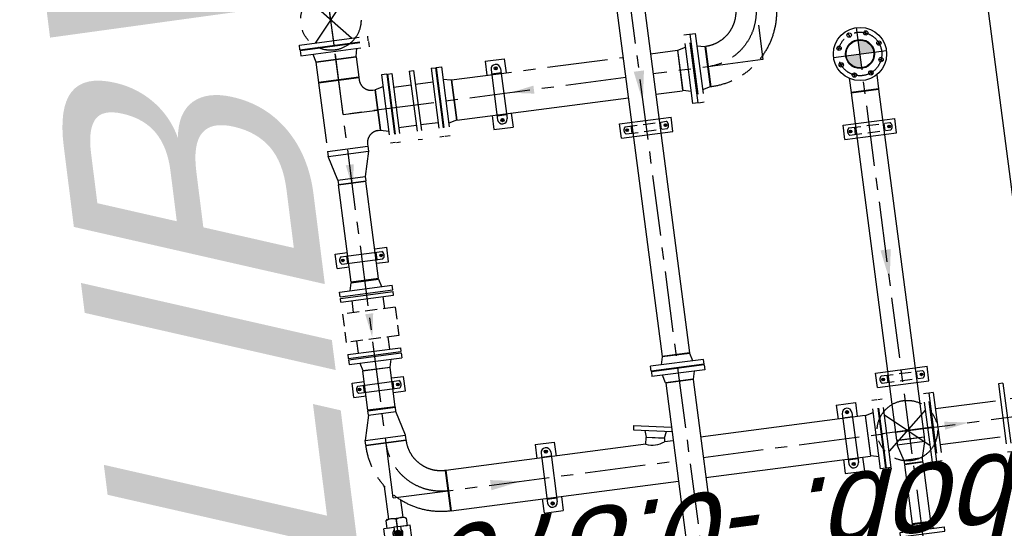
# Model space of a CAD drawing. Extents: x 117893332 to 118394757, y 454959407 to 455669244.
# Tile 237 of 256: x 118252777 to 118256848, y 455249981 to 455252082. Entities that reach past the tile are written whole.
import ezdxf

# ---------------------------------------------------------------- set-up
doc = ezdxf.new("R2010")
doc.units = 0
doc.header["$LTSCALE"] = 200
doc.linetypes.add('CENTER', pattern=[2, 1.25, -0.25, 0.25, -0.25])
doc.linetypes.add('HIDDEN', pattern=[0.375, 0.25, -0.125])
doc.layers.get('0').update_dxf_attribs({"linetype": 'CONTINUOUS'})
for name, color, linetype in [('0A1', 6, 'CONTINUOUS'), ('0H', 6, 'CENTER'), ('0Hid', 6, 'HIDDEN'), ('0Hu1', 6, 'CONTINUOUS'), ('0Symbol', 6, 'CONTINUOUS'), ('ME_N_D_EB00----hollandia~-_-----', 135, 'CONTINUOUS'), ('ZU_B_D_EB00----ONDERDEEL~-_-----', 7, 'CONTINUOUS'), ('ZU_N_-_AL999---LL_pvc250_zgr34__18_^200~N_-----', 7, 'CONTINUOUS'), ('ZU_N_-_TB00----tekst__50_^200~-_-----', 7, 'CONTINUOUS'), ('ZU_N_A_HV01----_arcering verharding gv asfalt~v_-----', 253, 'CONTINUOUS'), ('ZU_N_A_HV02----_arcering verharding ov betontegels-halfsteensverband~v_-----', 253, 'CONTINUOUS'), ('ZU_N_A_HV02----molgoot ov betonstraatsteen~v_-----', 253, 'CONTINUOUS')]:
    doc.layers.add(name, color=color, linetype=linetype)
doc.styles.add('tcb_isocp', font='tcb_isocp.shx')

# ---------------------------------------------------------------- blocks, each defined once
blk = doc.blocks.new('Vof100')
for p, q in [((-57.15, 0), (57.15, 0)), ((57.15, 0), (65.5, -32)), ((-110, -32), (110, -32)), ((-110, -52), (-110, -32)), ((-65.5, -32), (-57.15, 0)), ((110, -52), (110, -32)), ((-110, -52), (110, -52))]:
    blk.add_line(p, q)
blk = doc.blocks.new('Vof65')
for p, q in [((-45, -27), (-38.05, 0)), ((-38.05, 0), (38.05, 0)), ((38.05, 0), (45, -27)), ((-92.5, -27), (92.5, -27)), ((-92.5, -45), (-92.5, -27)), ((92.5, -45), (92.5, -27)), ((-92.5, -45), (92.5, -45))]:
    blk.add_line(p, q)
blk = doc.blocks.new('VC10065')
for p, q in [((0, 57.15), (0, -57.15)), ((0, 57.15), (18, 57.15)), ((18, 57.15), (18, -57.15)), ((18, 57.15), (84, 38.05)), ((84, 38.05), (84, -38.05)), ((84, 38.05), (100, 38.05)), ((100, 38.05), (100, -38.05)), ((18, -57.15), (84, -38.05)), ((84, -38.05), (100, -38.05)), ((0, -57.15), (18, -57.15))]:
    blk.add_line(p, q)
blk = doc.blocks.new('LD150ba')
for p, q in [((0, 142.5), (0, -142.5)), ((0, 142.5), (19, 142.5)), ((19, 142.5), (19, -142.5)), ((191, 142.5), (191, -142.5)), ((191, 142.5), (210, 142.5)), ((210, 142.5), (210, -142.5)), ((19, -75), (191, 75)), ((19, 75), (191, -75)), ((0, -142.5), (19, -142.5)), ((191, -142.5), (210, -142.5))]:
    blk.add_line(p, q)
at = {"color": 0, "linetype": 'ByBlock'}
blk.add_line((0, 0), (210, 0), dxfattribs=at)
blk.add_circle((105, 0), 125)
blk = doc.blocks.new('M150600')
for p, q in [((-150, 142.5), (-150, -142.5)), ((-131, 142.5), (-150, 142.5)), ((-131, 142.5), (-131, -142.5)), ((140.5, 142.5), (140.5, -142.5)), ((159.5, 142.5), (140.5, 142.5)), ((159.5, 142.5), (159.5, -142.5)), ((431, 142.5), (431, -142.5)), ((450, 142.5), (431, 142.5)), ((450, 142.5), (450, -142.5)), ((-131, 75), (140.5, 75)), ((431, 75), (159.5, 75)), ((-131, -75), (140.5, -75)), ((431, -75), (159.5, -75)), ((-131, -142.5), (-150, -142.5)), ((159.5, -142.5), (140.5, -142.5)), ((450, -142.5), (431, -142.5))]:
    blk.add_line(p, q)
blk = doc.blocks.new('Vof150')
for p, q in [((-92, -33), (-84.15, 0)), ((-84.15, 0), (84.15, 0)), ((84.15, 0), (92, -33)), ((-142.5, -33), (142.5, -33)), ((-142.5, -55), (-142.5, -33)), ((142.5, -55), (142.5, -33)), ((-142.5, -55), (142.5, -55))]:
    blk.add_line(p, q)
blk = doc.blocks.new('B150')
for p, q in [((-84.1, 0), (84.2, 0)), ((228.5, -144.3), (228.5, -312.6))]:
    blk.add_line(p, q)
for radius in [312.6, 144.3]:
    blk.add_arc((228.5, 0), radius, 180, 270)
at = {"color": 0, "linetype": 'ByBlock'}
blk.add_arc((228.5, 0), 228.5, 180, 270, dxfattribs=at)
blk = doc.blocks.new('VC150100')
for p, q in [((0, -84.15), (0, 84.15)), ((0, 84.15), (20, 84.15)), ((20, -84.15), (20, 84.15)), ((20, 84.15), (122, 57.15)), ((122, -57.15), (122, 57.15)), ((122, 57.15), (140, 57.15)), ((140, -57.15), (140, 57.15)), ((122, -57.15), (20, -84.15)), ((122, -57.15), (140, -57.15)), ((0, -84.15), (20, -84.15))]:
    blk.add_line(p, q)
blk = doc.blocks.new('Vlf150')
for p, q in [((-142.5, 0), (142.5, 0)), ((-142.5, -20), (-142.5, 0)), ((142.5, -20), (142.5, 0)), ((-142.5, -20), (142.5, -20))]:
    blk.add_line(p, q)
blk = doc.blocks.new('S150')
for p, q in [((-227.15, 143), (-58.85, 143)), ((-227.15, 134.15), (-227.15, 143)), ((-58.85, 134.15), (-58.85, 143)), ((-286, -84.15), (-286, 84.15)), ((-286, 84.15), (-277.15, 84.15)), ((-8.85, 84.15), (0, 84.15)), ((0, -84.15), (0, 84.15)), ((-286, -84.15), (0, -84.15))]:
    blk.add_line(p, q)
at = {"color": 0, "linetype": 'ByBlock'}
blk.add_line((-143, 0), (-143, 143), dxfattribs=at)
for centre, start, end in [((-277.15, 134.15), 270, 0), ((-8.85, 134.15), 180, 270)]:
    blk.add_arc(centre, 50, start, end)
blk = doc.blocks.new('PO-DN150')
for p, q in [((-31362.6, -24164.8), (-31362.6, -24449.8)), ((-31362.6, -24164.8), (-31344.6, -24164.8)), ((-31344.6, -24164.8), (-31344.6, -24449.8)), ((-31271.6, -24164.8), (-31271.6, -24449.8)), ((-31271.6, -24164.8), (-31253.6, -24164.8)), ((-31253.6, -24164.8), (-31253.6, -24449.8)), ((-31180.6, -24164.8), (-31180.6, -24449.8)), ((-31180.6, -24164.8), (-31162.6, -24164.8)), ((-31162.6, -24164.8), (-31162.6, -24449.8)), ((-31271.6, -24223.1), (-31344.6, -24223.1)), ((-31180.6, -24223.1), (-31253.6, -24223.1)), ((-31271.6, -24391.4), (-31344.6, -24391.4)), ((-31180.6, -24391.4), (-31253.6, -24391.4)), ((-31362.6, -24449.8), (-31344.6, -24449.8)), ((-31271.6, -24449.8), (-31253.6, -24449.8)), ((-31180.6, -24449.8), (-31162.6, -24449.8))]:
    blk.add_line(p, q)
blk = doc.blocks.new('KK_DN50ba')
for p, q in [((-63.4, 35.6), (-57.8, 42)), ((-57.8, 42), (-26.4, 42)), ((25.6, 55.1), (-26.4, 55.1)), ((-26.4, 55.1), (-26.4, 14)), ((-26.4, 42), (-26.4, 14)), ((25.6, 55.1), (25.6, 14)), ((25.6, 48.4), (25.6, 14)), ((57.1, 42), (25.6, 42)), ((62.6, 35.6), (57.1, 42)), ((-63.4, -35.6), (-63.4, 35.6)), ((-57.8, 0), (-28.4, 0)), ((-28.4, 14), (65.4, 14)), ((-28.4, -14), (-28.4, 14)), ((27.7, -14), (27.7, 14)), ((44.3, -14), (44.3, 14)), ((62.6, 14), (62.6, 35.6)), ((65.4, 18.2), (151.4, 18.2)), ((65.4, -18.2), (65.4, 18.2)), ((-57.8, -42), (-63.4, -35.6)), ((-28.4, -14), (65.4, -14)), ((-26.4, -14), (-26.4, -42)), ((-26.4, -14), (-26.4, -55.1)), ((25.6, -14), (25.6, -48.4)), ((25.6, -14), (25.6, -55.1)), ((57.1, -42), (62.6, -35.6)), ((62.6, -35.6), (62.6, -14)), ((65.4, -18.2), (151.4, -18.2)), ((-26.4, -42), (-57.8, -42)), ((25.6, -55.1), (-26.4, -55.1)), ((25.6, -42), (57.1, -42))]:
    blk.add_line(p, q)
blk.add_lwpolyline([(-5.6, 9.1), (-10.9, 0), (-5.6, -9.1), (4.9, -9.1), (10.1, 0), (4.9, 9.1)], close=True)
for radius in [13.1, 8.27, 6.13]:
    blk.add_circle((-0.4, 0), radius)
for centre, radius, start, end in [((-21, 21), 42.3, 150.2533, 209.7467), ((20.3, 21), 42.3, 350.4908, 29.7467), ((-21, -21), 42.3, 150.2533, 209.7467), ((-0.4, 0), 21, 41.8103, 138.1897), ((-0.4, 0), 7, 168.4465, 99.6448), ((151.4, 0), 18.2, 270, 90), ((-0.4, 0), 21, 221.8103, 318.1897), ((20.3, -21), 42.3, 330.2533, 9.5092)]:
    blk.add_arc(centre, radius, start, end)
at = {"layer": '0H'}
for p, q in [((-0.4, -21), (-0.4, 21)), ((-63.4, 0), (169.6, 0))]:
    blk.add_line(p, q, dxfattribs=at)
blk = doc.blocks.new('slibverwerkingsgebouw')
at = {"layer": '0A1'}
h = blk.add_hatch(color=256, dxfattribs=at)
h.paths.add_polyline_path([(5117.6, 553.5), (5117.7, 496.3, 0.414214), (5174.8, 553.5)])
h.paths.add_polyline_path([(5117.6, 553.5), (5117.6, 610.6, 0.414214), (5060.5, 553.5)])
for p, q in [((3980.5, 2811.7), (4040.5, 2811.8)), ((3980.5, 2811.7), (3980.5, 2761.4)), ((4040.5, 2811.8), (4040.5, 2761.4)), ((4518.2, 2812.1), (4518.2, 2761.7)), ((4518.2, 2812.1), (4578.2, 2812.1)), ((4578.2, 2812.1), (4578.2, 2761.8)), ((3995.5, 2789.9), (3995.6, 2618.6)), ((4025.5, 2789.9), (4025.6, 2618.6)), ((4533.2, 2790.3), (4533.3, 2618.9)), ((4563.2, 2790.3), (4563.3, 2619)), ((3995.5, 2765.5), (4025.5, 2765.5)), ((4533.2, 2765.9), (4563.2, 2765.9)), ((3980.6, 2647.1), (3980.6, 2596.7)), ((4040.6, 2647.1), (4040.6, 2596.8)), ((4518.3, 2647.4), (4518.3, 2597.1)), ((4578.3, 2647.5), (4578.3, 2597.1)), ((3995.6, 2642.9), (4025.6, 2643)), ((4533.3, 2643.3), (4563.3, 2643.3)), ((3980.6, 2596.7), (4040.6, 2596.8)), ((4518.3, 2597.1), (4578.3, 2597.1)), ((3464.4, 2093.8), (3406, 2093.8)), ((3406, 2093.8), (3406.1, 2013.8)), ((3691, 2094), (3632.7, 2093.9)), ((3691, 2094), (3691.1, 2014)), ((5061.4, 2094.9), (5003, 2094.9)), ((5003, 2094.9), (5003.1, 2014.9)), ((5288, 2095.1), (5229.7, 2095)), ((5288, 2095.1), (5288.1, 2015.1)), ((3447.1, 2053.8), (3434.1, 2053.8)), ((3440.6, 2047.3), (3440.6, 2060.3)), ((3652.6, 2074), (3444.6, 2073.8)), ((3461.1, 2073.8), (3461.1, 2033.8)), ((3636, 2073.9), (3636.1, 2033.9)), ((3650.1, 2054), (3663.1, 2054)), ((3656.6, 2047.5), (3656.6, 2060.5)), ((5044.1, 2054.9), (5031.1, 2054.9)), ((5037.6, 2048.4), (5037.6, 2061.4)), ((5249.6, 2075), (5041.6, 2074.9)), ((5058.1, 2074.9), (5058.1, 2034.9)), ((5233, 2075), (5233.1, 2035)), ((5247.1, 2055), (5260.1, 2055)), ((5253.6, 2048.5), (5253.6, 2061.5)), ((3464.4, 2013.8), (3406.1, 2013.8)), ((3652.6, 2034), (3444.6, 2033.8)), ((3691.1, 2014), (3632.7, 2013.9)), ((5061.4, 2014.9), (5003.1, 2014.9)), ((5249.6, 2035), (5041.6, 2034.9)), ((5288.1, 2015.1), (5229.7, 2015)), ((4899.9, 1576.8), (4959.9, 1576.9)), ((4899.9, 1576.8), (4900.1, 1361.8)), ((4959.9, 1576.9), (4960.1, 1361.9)), ((4900.1, 1361.8), (4960.1, 1361.9)), ((3465.2, 837.9), (3406.9, 837.8)), ((3406.9, 837.8), (3407, 757.8)), ((3653.4, 818), (3445.4, 817.9)), ((3461.9, 817.9), (3462, 777.9)), ((3691.9, 838), (3633.5, 838)), ((3636.9, 818), (3636.9, 778)), ((3691.9, 838), (3692, 758)), ((3447.9, 797.9), (3434.9, 797.9)), ((3441.4, 791.4), (3441.4, 804.4)), ((3653.4, 778), (3445.4, 777.9)), ((3650.9, 798), (3663.9, 798)), ((3657.4, 791.5), (3657.4, 804.5)), ((3465.3, 757.9), (3407, 757.8)), ((3692, 758), (3633.6, 758)), ((3742.3, 660.1), (3742.5, 445.1)), ((3742.3, 660.1), (3802.3, 660.1)), ((3802.3, 660.1), (3802.5, 445.1)), ((4775.4, 660.8), (4775.5, 445.8)), ((4775.4, 660.8), (4835.4, 660.8)), ((4835.4, 660.8), (4835.5, 445.8)), ((3742.5, 445.1), (3802.5, 445.1)), ((4775.5, 445.8), (4835.5, 445.8))]:
    blk.add_line(p, q)
at = {"color": 0, "linetype": 'ByBlock'}
for p, q in [((4005, 2784.2), (4016, 2784.2)), ((4010.5, 2789.7), (4010.5, 2778.7)), ((4542.7, 2784.6), (4553.7, 2784.6)), ((4548.2, 2790.1), (4548.2, 2779.1)), ((4005.1, 2624.2), (4016.1, 2624.2)), ((4010.6, 2629.7), (4010.6, 2618.7)), ((4542.8, 2624.6), (4553.8, 2624.6)), ((4548.3, 2630.1), (4548.3, 2619.1)), ((4924.4, 1549.4), (4935.4, 1549.4)), ((4929.9, 1554.9), (4929.9, 1543.9)), ((4924.6, 1389.4), (4935.6, 1389.4)), ((4930, 1394.9), (4930.1, 1383.9)), ((3766.8, 632.6), (3777.8, 632.6)), ((3772.3, 638.1), (3772.3, 627.1)), ((4799.9, 633.3), (4810.9, 633.3)), ((4805.4, 638.8), (4805.4, 627.8)), ((3766.9, 472.6), (3777.9, 472.6)), ((3772.4, 478.1), (3772.4, 467.1)), ((4800, 473.3), (4811, 473.3)), ((4805.5, 478.8), (4805.5, 467.8))]:
    blk.add_line(p, q, dxfattribs=at)
for centre, radius in [((4010.5, 2784.2), 5.5), ((4548.2, 2784.6), 5.5), ((4010.6, 2624.2), 5.5), ((4548.3, 2624.6), 5.5), ((3440.6, 2053.8), 6.5), ((3656.6, 2054), 6.5), ((5037.6, 2054.9), 6.5), ((5253.6, 2055), 6.5), ((4929.9, 1549.4), 5.5), ((4930.1, 1389.4), 5.5), ((3441.4, 797.9), 6.5), ((3657.4, 798), 6.5), ((3772.3, 632.6), 5.5), ((4805.4, 633.3), 5.5), ((3772.4, 472.6), 5.5), ((4805.5, 473.3), 5.5)]:
    blk.add_circle(centre, radius)
for centre, radius, start, end in [((4010.5, 2778.2), 19, 37.9027, 142.1754), ((4548.2, 2778.6), 19, 37.9027, 142.1754), ((4010.6, 2630.2), 19, 217.9027, 322.1754), ((4548.3, 2630.6), 19, 217.9027, 322.1754), ((3444.6, 2053.8), 20, 90.0391, 270.0391), ((3652.6, 2054), 20, 270.0391, 90.0391), ((5041.6, 2054.9), 20, 90.0391, 270.0391), ((5249.6, 2055), 20, 270.0391, 90.0391), ((3445.4, 797.9), 20, 90.0391, 270.0391), ((3653.4, 798), 20, 270.0391, 90.0391)]:
    blk.add_arc(centre, radius, start, end)
at = {"layer": '0H', "color": 1, "linetype": 'CENTER'}
for p, q in [((5374.1, 2789.3), (5290.1, 2789.3)), ((5290.2, 2621), (5290.1, 2789.3)), ((5374.1, 2789.3), (5374.2, 2621)), ((5374.2, 2621), (5290.2, 2621)), ((5229.6, 2242.1), (5230.1, 1526.7)), ((5230.2, 1412.4), (5230.2, 1300.6))]:
    blk.add_line(p, q, dxfattribs=at)
at = {"layer": '0H'}
for p, q in [((3548.1, 2703.9), (5856, 2705.5)), ((3548.1, 2703.9), (3548.9, 1525.6)), ((5145.1, 2705), (7572.6, 2706.7)), ((5145.9, 1526.7), (5145.1, 2705)), ((5930, 1470), (499, 1466.3)), ((3549, 1411.3), (3550.2, -266.7)), ((5146.3, 955), (5146, 1412.4)), ((5289.3, 955.1), (5146.3, 955)), ((5289.3, 955.1), (5146.3, 955)), ((5117.5, 663.5), (5117.7, 443.5)), ((5086.6, 628.3), (5079.3, 645.9)), ((5148.6, 628.3), (5155.8, 645.9)), ((5042.8, 584.4), (5025.2, 591.7)), ((5192.4, 584.5), (5210, 591.8)), ((652.1, 550.4), (5227.6, 553.6)), ((5042.8, 522.4), (5025.3, 515.2)), ((5192.5, 522.5), (5210, 515.3)), ((5086.7, 478.6), (5079.4, 461.1)), ((5148.7, 478.7), (5156, 461.1))]:
    blk.add_line(p, q, dxfattribs=at)
blk.add_circle((5117.6, 553.5), 90, dxfattribs=at)
at = {"layer": '0Hid'}
for p, q in [((4328, 2814.5), (4210.1, 2814.4)), ((4210.2, 2594.4), (4210.1, 2814.4)), ((4328.2, 2594.5), (4328, 2814.5)), ((4159.5, 2769.3), (4210.1, 2769.3)), ((4378.6, 2769.4), (4328.1, 2769.4)), ((4159.6, 2639.4), (4210.2, 2639.4)), ((4328.2, 2594.5), (4210.2, 2594.4)), ((4914.9, 1555), (4915.1, 1383.7)), ((4944.9, 1555), (4945.1, 1383.7)), ((4915, 1530.6), (4945, 1530.7)), ((4915, 1408.1), (4945, 1408.1)), ((3757.3, 638.2), (3757.4, 466.9)), ((3757.3, 613.8), (3787.3, 613.9)), ((3787.3, 638.2), (3787.4, 466.9)), ((4790.4, 638.9), (4790.5, 467.6)), ((4790.4, 614.6), (4820.4, 614.6)), ((4820.4, 638.9), (4820.5, 467.6)), ((3757.4, 491.3), (3787.4, 491.3)), ((4790.5, 492), (4820.5, 492))]:
    blk.add_line(p, q, dxfattribs=at)
for centre, start, end in [((4929.9, 1543.4), 37.9027, 142.1754), ((4930, 1395.4), 217.9027, 322.1754), ((3772.3, 626.6), 37.9027, 142.1754), ((4805.4, 627.3), 37.9027, 142.1754), ((3772.4, 478.6), 217.9027, 322.1754), ((4805.5, 479.3), 217.9027, 322.1754)]:
    blk.add_arc(centre, 19, start, end, dxfattribs=at)
at = {"layer": '0Hu1'}
for p, q in [((3463.9, 2734), (3599.8, 2734.1)), ((3920.6, 2761.3), (4084.1, 2761.4)), ((3920.7, 2647), (3920.6, 2761.3)), ((4084.2, 2647.1), (4084.1, 2761.4)), ((4454.1, 2761.7), (4860.1, 2762)), ((4454.2, 2647.4), (4454.1, 2761.7)), ((4860.1, 2762), (4860.2, 2647.7)), ((3464, 2673.7), (3535, 2673.8)), ((3920.7, 2647), (4084.2, 2647.1)), ((4454.2, 2647.4), (4860.2, 2647.7)), ((4378.7, 2639.5), (4328.2, 2639.5)), ((3632.4, 2473.5), (3464.1, 2473.4)), ((3464.1, 2473.4), (3464.8, 1525.5)), ((3633, 1639.4), (3632.4, 2473.5)), ((5229.6, 2242.1), (5061.3, 2242)), ((5061.3, 2242), (5061.8, 1526.6)), ((3698.6, 1683.2), (3670.9, 1525.7)), ((3716.3, 1680.1), (3689.2, 1525.7)), ((3716.3, 1680.1), (3698.6, 1683.2)), ((3633, 1639.4), (3660.6, 1634.6)), ((3647.4, 1559.6), (3660.6, 1634.6)), ((3662.5, 1634.2), (3649.4, 1559.3)), ((3690.3, 1636.4), (3662.5, 1634.2)), ((3633.1, 1525.6), (3633.1, 1562.2)), ((3647.4, 1559.6), (3633.1, 1562.2)), ((3649.4, 1559.3), (3674.8, 1547.8)), ((3873, 1525.8), (1981, 1524.5)), ((3873, 1411.5), (3873, 1525.8)), ((5777.4, 1527.1), (3984, 1525.9)), ((3984, 1411.6), (3984, 1525.9)), ((3873, 1411.5), (1981, 1410.2)), ((3464.9, 1411.2), (3465.3, 725.4)), ((3633.6, 725.5), (3633.2, 1411.3)), ((5777.5, 1412.8), (3984, 1411.6)), ((5061.9, 1412.3), (5061.9, 1300.5)), ((5230.7, 1300.6), (5062.4, 1300.5)), ((3633.6, 725.5), (3465.3, 725.4)), ((3465.3, 723.4), (3633.6, 723.5)), ((3465.3, 723.4), (3633.6, 723.5)), ((3411.6, 590.4), (3164.6, 590.2)), ((3164.6, 514.1), (3164.6, 590.2)), ((3411.6, 514.3), (3411.6, 590.4)), ((4963.1, 610.5), (3515.6, 609.5)), ((3515.6, 609.5), (3515.7, 495.2)), ((4963.1, 610.5), (4963.2, 496.2)), ((5023.6, 610.6), (4965.1, 610.5)), ((4965.2, 496.2), (4965.1, 610.5)), ((4965.2, 496.2), (4965.1, 610.5)), ((3411.6, 514.3), (3164.6, 514.1)), ((4963.2, 496.2), (3515.7, 495.2)), ((5023.7, 496.3), (4965.2, 496.2))]:
    blk.add_line(p, q, dxfattribs=at)
for centre, radius in [((5117.6, 553.5), 110), ((5117.6, 553.5), 60), ((5083.1, 636.6), 9), ((5152, 636.7), 9), ((5034.4, 587.9), 9), ((5117.6, 553.5), 57.1), ((5200.7, 588), 9), ((5034.5, 519), 9), ((5200.8, 519.1), 9), ((5083.2, 470.3), 9), ((5152.1, 470.4), 9)]:
    blk.add_circle(centre, radius, dxfattribs=at)
blk.add_arc((3725.5, 1600.9), 100.2, 157.3648, 202.7155, dxfattribs=at)
at = {"layer": '0Symbol'}
for points in [[(4315.5, 2687.8), (4215.5, 2704.4), (4315.5, 2721.1)], [(4936.2, 2688.2), (4836.2, 2704.8), (4936.2, 2721.5)], [(3569.7, 2297.7), (3548.5, 2169.7), (3527.1, 2297.7)], [(5129, 1909.7), (5145.6, 2009.7), (5162.3, 1909.7)], [(5165.6, 1448.2), (5037.6, 1469.4), (5165.6, 1490.9)], [(4302.3, 531.6), (4174.2, 552.8), (4302.2, 574.3)], [(3533, 404.7), (3549.8, 304.7), (3566.4, 404.7)]]:
    blk.add_solid(points, dxfattribs=at)
at = {"layer": '0H', "color": 1, "linetype": 'CENTER', "xscale": -1}
for name, p, rotation in [('Vof150', (5376.1, 2705.2), 90.03906185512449), ('B150', (3548.3, 2475.4), 180.0390652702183), ('Vof150', (5145.2, 2560), 0.03906527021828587), ('B150', (5375.3, 955.2), 270.0390618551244)]:
    blk.add_blockref(name, p, dxfattribs=dict(at, rotation=rotation))
at = {"layer": '0H', "color": 1, "linetype": 'CENTER'}
for name, p, rotation in [('LD150ba', (5434.1, 2705.2), 0.03906527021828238), ('S150', (5002.1, 2704.9), 180.0390652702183), ('PO-DN150', (29473.9, -28844), 270.0390618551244), ('Vof150', (5145.4, 2244), 180.0390652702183), ('Vof150', (5146.6, 1298.5), 0.03906527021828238), ('Vof150', (5146.7, 1185.5), 180.0390652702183), ('Vof150', (3549.5, 723.4), 0.03906527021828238), ('Vof150', (3549.5, 723.4), 0.03906527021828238), ('LD150ba', (3549.7, 455.4), 90.03906185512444), ('M150600', (3549.8, 302.4), 270.0390618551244)]:
    blk.add_blockref(name, p, dxfattribs=dict(at, rotation=rotation))
at = {"layer": '0Hu1', "xscale": -1}
for name, p, rotation in [('Vof100', (4086.1, 2704.3), 90.03906185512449), ('VC150100', (3778.6, 2704.1), 180.0390652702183), ('Vof100', (3982, 1468.7), 270.0390618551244)]:
    blk.add_blockref(name, p, dxfattribs=dict(at, rotation=rotation))
at = {"layer": '0Hu1', "yscale": 0.7719298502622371, "zscale": 0.7719298}
for p, xscale, rotation in [((4144.1, 2704.3), -0.7719298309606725, 90.03906922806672), ((4394.1, 2704.5), 0.7719298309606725, 270.0390692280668)]:
    blk.add_blockref('Vlf150', p, dxfattribs=dict(at, xscale=xscale, rotation=rotation))
at = {"layer": '0Hu1'}
for name, p, rotation in [('Vof100', (4452.1, 2704.5), 270.0390618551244), ('VC150100', (5002.1, 2704.9), 180.0390652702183), ('KK_DN50ba', (3400.6, 2703.8), 180.0390652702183), ('Vof100', (3875, 1468.6), 90.03906185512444), ('Vof65', (3162.6, 552.2), 270.0390618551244), ('VC10065', (3513.6, 552.4), 180.0390652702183)]:
    blk.add_blockref(name, p, dxfattribs=dict(at, rotation=rotation))

msp = doc.modelspace()

# ---------------------------------------------------------------- hatches: boundary and pattern name
at = {"layer": 'ZU_N_A_HV01----_arcering verharding gv asfalt~v_-----'}
h = msp.add_hatch(dxfattribs=at)
h.set_pattern_fill('ASFALT', color=256, scale=3000)
h.set_pattern_definition([(157.41631, (118248804.68, 455213277.6), (-144.0122, -346.24485), []), (217.41631, (118248804.68, 455213277.6), (227.85075, -297.8406), [])])
h.paths.add_polyline_path([(118253562.5, 455173882.8, -0.413671), (118245855.8, 455163886.8), (118232779.4, 455162183.4, -0.239601), (118226539.3, 455164396.4), (118222931.6, 455163926.7), (118222383.7, 455168135.5), (118218106.9, 455167574.6), (118214434.7, 455164219.5), (118215506.4, 455155986.2), (118286398.3, 455165214), (118285827.7, 455169598.1), (118269443.6, 455167465.5, -0.414214), (118257765.8, 455176453.3), (118256227.9, 455188268.7, -0.414214), (118265215.7, 455199946.5), (118292266.1, 455203467.5), (118291600.1, 455208584.4), (118288512.1, 455208182.4, -0.414214), (118286360.3, 455209838.5), (118282082.5, 455242702.4), (118277103.6, 455242054.3, -0.414214), (118269661, 455247782.5), (118267518.7, 455264240.6), (118262945.7, 455263645.4), (118267639.6, 455227475.9), (118267223.1, 455227422), (118267223.1, 455227421.8), (118252708.4, 455225559), (118252749.8, 455225241.2), (118251437.4, 455225070.9), (118250715, 455230620.6), (118243327.3, 455287376.9), (118243629.7, 455287416.2), (118243124.4, 455290872.4), (118240928.7, 455307740.1, -0.414214), (118245603.8, 455313814.3), (118274546.5, 455317581.7), (118274030.2, 455321548.3), (118245583.3, 455317845.4, -0.414214), (118239509, 455322520.5), (118233549.8, 455368302.3, 0.414214), (118222813.3, 455376565.6), (118207809.9, 455374612.7, 0.414214), (118199546.6, 455363876.2), (118205505.9, 455318094.4, -0.414212), (118200830.9, 455312020.1), (118163460.6, 455307155.6), (118165370.9, 455292480.2), (118168069.6, 455292831.5), (118168020.6, 455293207.6, -0.414213), (118177008.5, 455304885.4), (118193278.4, 455307003.2, -0.134342), (118196112.3, 455306610.7), (118204322.8, 455303093.5), (118205538.1, 455305921.5, -0.264812), (118209818.1, 455309156.2), (118230144.2, 455311802, -0.414214), (118236218.5, 455307127), (118240860.1, 455271468.1, -0.414214), (118236185, 455265393.9), (118214173, 455262528.6), (118214897.7, 455256960.6, -0.414214), (118212810.3, 455254248.5), (118211683.3, 455254101.8), (118212034, 455251407.1), (118215577.2, 455248630.1), (118219142.1, 455249094.1), (118218436.6, 455254511.8, -0.414229), (118220524, 455257224), (118236969.8, 455259364.7, -0.414213), (118243044, 455254689.7), (118246252.7, 455230039.7)])
h.paths.add_polyline_path([(118261528.7, 455214269.2, -0.414214), (118263616.1, 455216981.4), (118275257.9, 455218496.7, -0.414214), (118277970, 455216409.4), (118278976.7, 455208675.7, -0.414214), (118276889.3, 455205963.6), (118274097.8, 455205600.3, -0.414214), (118272506.4, 455206825.1), (118272485.3, 455206987.6), (118269242.6, 455206565.5), (118269263.8, 455206403, -0.414214), (118268038.9, 455204811.6), (118265247.5, 455204448.2, -0.414214), (118262535.4, 455206535.6)], flags=16)
h.paths.add_polyline_path([(118241537.9, 455300913.5), (118240100, 455300726.2), (118239912.7, 455302164.1), (118241350.6, 455302351.4)], flags=16)
h.paths.add_polyline_path([(118240440.7, 455309039.9), (118239002.9, 455308852.6), (118238815.6, 455310290.4), (118240253.4, 455310477.7)], flags=16)
h.paths.add_polyline_path([(118229627.9, 455315768.6), (118215546.7, 455313935.7, -0.414214), (118209472.4, 455318610.7), (118204138, 455359592.1, -0.414239), (118213125.7, 455371270.9), (118217290.6, 455371813, -0.414214), (118228968.4, 455362825.1), (118234303, 455321842.8, -0.414214)], flags=16)
h.paths.add_polyline_path([(118229573.7, 455316185), (118215492.5, 455314352.1, -0.414214), (118209888.9, 455318664.9), (118204554.5, 455359646.4, -0.41424), (118213180, 455370854.4), (118217344.8, 455371396.5, -0.414214), (118228551.9, 455362770.9), (118233886.5, 455321788.6, -0.414214)], flags=0)
h.paths.add_polyline_path([(118232786.1, 455366810.1), (118231546.6, 455366648.6), (118231359.3, 455368086.5), (118232598.8, 455368248)], flags=0)
at = {"layer": 'ZU_N_A_HV02----_arcering verharding ov betontegels-halfsteensverband~v_-----'}
h = msp.add_hatch(dxfattribs=at)
h.set_pattern_fill('TEGELS', color=256, scale=1200)
h.set_pattern_definition([(97.4163, (118248804.68, 455213277.58), (-297.4903, -38.7234), []), (187.4163, (118248804.68, 455213277.58), (38.7234, -297.4903), [300, -300]), (187.4163, (118248785.3, 455213426.33), (38.7234, -297.4903), [-300, 300])])
h.paths.add_polyline_path([(118278797.8, 455275302), (118282155.1, 455249509.7), (118281628, 455249441.1, 0.40884), (118275544.1, 455254035.1, 0.414213), (118270851, 455247937.4, 0.414214), (118276948.7, 455243244.3), (118282393.7, 455243953.1), (118282475, 455243328.3), (118277030, 455242619.6, -0.414214), (118270226.2, 455247856.1), (118268064.6, 455264463), (118267915.8, 455264443.6), (118262361.2, 455263720.6), (118262374.8, 455263615.9), (118259791, 455263277.8), (118258893.8, 455270189.9), (118247423.9, 455268677.9), (118247098.8, 455271175.8), (118246029, 455271036.6), (118246016.1, 455271135.7), (118271409.6, 455274441.1), (118270783.6, 455279250.4, 0.01833), (118271686.5, 455280061.2), (118272414.2, 455274471)])
h.paths.add_polyline_path([(118275200, 455256671.9, -1), (118273935.1, 455266389.9, -1)], flags=16)
h.paths.add_polyline_path([(118278757, 455268641), (118261899.4, 455266446.7), (118261318.5, 455270909.9), (118278176, 455273104.2)], flags=16)
h.paths.add_polyline_path([(118277060.1, 455243154.9), (118277098.8, 455242857.4), (118276801.3, 455242818.7), (118276762.6, 455243116.2)], flags=16)
at = {"layer": 'ZU_N_A_HV02----molgoot ov betonstraatsteen~v_-----'}
h = msp.add_hatch(dxfattribs=at)
h.set_pattern_fill('BRICK', color=256, scale=33.07086)
h.set_pattern_definition([(97.41631, (118248804.68, 455213277.58), (-208.2432, -27.10636), []), (187.4163, (118248804.68, 455213277.6), (54.2127, -416.4864), [210, -210]), (187.4163, (118248777.57, 455213485.83), (54.2127, -416.4864), [-210, 210])])
h.paths.add_polyline_path([(118236130.8, 455265810.4), (118213702.3, 455262890.9), (118213756.5, 455262474.4), (118214481.2, 455256906.4, -0.414214), (118212756.1, 455254665), (118211212.6, 455254464), (118211639.7, 455251182.5), (118215456.8, 455248190.8), (118219612.8, 455248731.8), (118218853.1, 455254566, -0.41423), (118220578.2, 455256807.5), (118237024, 455258948.2, -0.414214), (118242627.6, 455254635.5), (118245836.2, 455229985.5), (118253115.1, 455174065.7, -0.421725), (118245799.5, 455164303), (118232725.2, 455162599.9, -0.247725), (118226700.8, 455164841), (118223293.5, 455164399.8), (118222746, 455168606.4), (118217921.3, 455167973.9), (118213990, 455164382.1), (118215144.2, 455155515.5), (118286452.5, 455164797.5), (118286398.3, 455165214), (118215506.4, 455155986.2), (118214434.7, 455164219.5), (118218106.9, 455167574.6), (118222383.7, 455168135.5), (118222931.6, 455163926.7), (118226539.3, 455164396.4, 0.239601), (118232779.4, 455162183.4), (118245855.8, 455163886.8, 0.413671), (118253562.5, 455173882.8), (118246252.7, 455230039.7), (118243044, 455254689.7, 0.414213), (118236969.8, 455259364.7), (118220524, 455257224, 0.414229), (118218436.6, 455254511.8), (118219142.1, 455249094.1), (118215577.2, 455248630.1), (118212034, 455251407.1), (118211683.3, 455254101.8), (118212810.3, 455254248.5, 0.414214), (118214897.7, 455256960.6), (118214173, 455262528.6), (118236185, 455265393.9, 0.414214), (118240860.1, 455271468.1), (118236218.5, 455307127, 0.414214), (118230144.2, 455311802), (118209818.1, 455309156.2, 0.264812), (118205538.1, 455305921.5), (118204322.8, 455303093.5), (118196112.3, 455306610.7, 0.134342), (118193278.4, 455307003.2), (118177008.5, 455304885.4, 0.414213), (118168020.6, 455293207.6), (118168069.6, 455292831.5), (118168486.1, 455292885.7), (118168437.1, 455293261.8, -0.414213), (118177062.7, 455304468.9), (118193332.6, 455306586.7, -0.134342), (118195946.9, 455306224.6), (118199133.4, 455304859.6), (118204543.5, 455302542), (118205924.4, 455305755.6, -0.264823), (118209872.9, 455308739.8), (118222173, 455310340.9), (118230198.4, 455311385.5, -0.414214), (118235802, 455307072.8), (118240443.6, 455271413.9, -0.414214)])

# ---------------------------------------------------------------- linework, layer by layer
at = {"layer": 'ZU_B_D_EB00----ONDERDEEL~-_-----'}
msp.add_lwpolyline([(118252695.6, 455225658.2), (118267210.2, 455227521), (118264580.9, 455247829.2), (118257461.2, 455246937.4), (118255050.9, 455265356.9), (118255059.7, 455265353.8), (118247983.1, 455264416.7), (118250380.5, 455246024.3), (118250096.7, 455245938), (118252695.6, 455225658.2)], dxfattribs=at)

# ---------------------------------------------------------------- block references
at = {"layer": 'ME_N_D_EB00----hollandia~-_-----', "rotation": 97.41631319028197}
msp.add_blockref('slibverwerkingsgebouw', (118257461.2, 455246937.4), dxfattribs=at)

# ---------------------------------------------------------------- texts
at = {"layer": 'ZU_N_-_AL999---LL_pvc250_zgr34__18_^200~N_-----', "style": 'tcb_isocp', "oblique": 20.0002}
msp.add_text('bob. -0.870', height=360, rotation=187.5094, dxfattribs=at).set_placement((118256946.2, 455250304.7))
at = {"layer": 'ZU_N_-_TB00----tekst__50_^200~-_-----', "style": 'tcb_isocp', "oblique": 20.0002}
msp.add_text('SLIBVERWERKINGSGEBOUW', height=1000, rotation=97.1818, dxfattribs=at).set_placement((118254303.5, 455248890))

doc.saveas('drawing.dxf')
